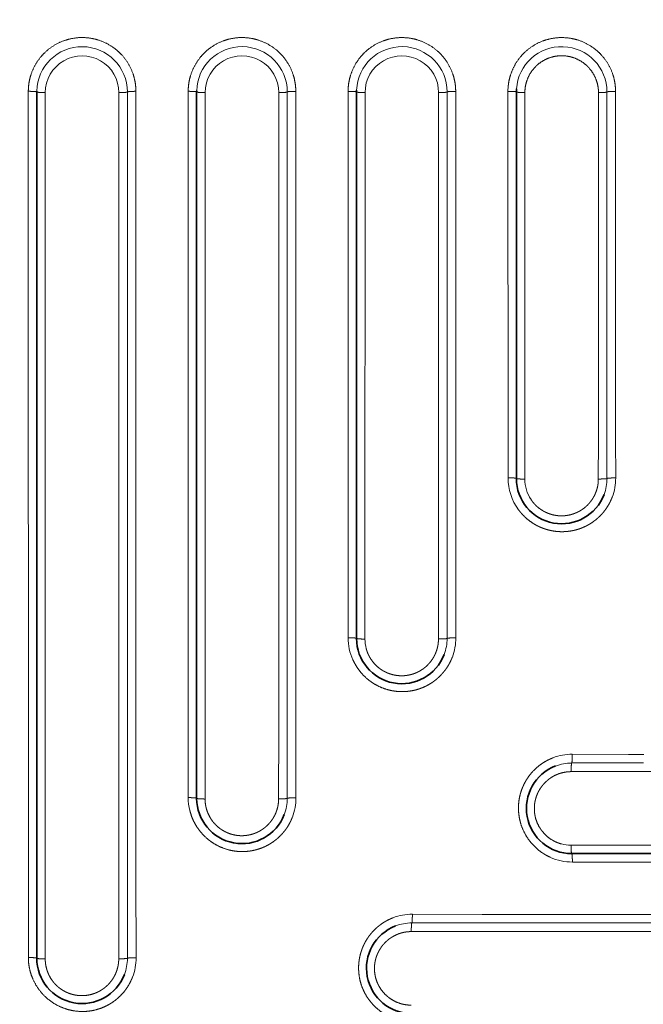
# Model space of a CAD drawing. Extents: x 117 to 1015, y -24 to 896.
# Tile 22 of 24: x 711 to 821, y 569 to 743. Entities that reach past the tile are written whole.
import ezdxf
from ezdxf.enums import TextEntityAlignment as Align

# ---------------------------------------------------------------- set-up
doc = ezdxf.new("R2010")
doc.units = 0
doc.layers.get('0').update_dxf_attribs({"lineweight": 13})
doc.styles.get("Standard").update_dxf_attribs({"font": 'isocp.shx'})
doc.dimstyles.get("Standard").update_dxf_attribs({"dimtxt": 2.5, "dimasz": 2.5, "dimexe": 1.25, "dimexo": 0.625, "dimtad": 1, "dimcen": 2.5, "dimadec": 0, "dimazin": 0, "dimtfac": 1, "dimtmove": 0, "dimatfit": 0, "dimfxl": 0, "dimarcsym": 0})

# ---------------------------------------------------------------- blocks, each defined once
blk = doc.blocks.new('*D')
at = {"color": 7, "lineweight": 13}
for p, q in [((222.5, 820.5), (131.37, 820.5)), ((133.37, 20.5), (133.37, 820.5)), ((524.07, 494.39), (625.89, 387.57)), ((194.5, 48.5), (194.5, -23.6)), ((994.5, 48.5), (994.5, -23.6)), ((222.5, 20.5), (131.37, 20.5)), ((194.5, -21.6), (994.5, -21.6))]:
    blk.add_line(p, q, dxfattribs=at)
for points in [[(133.89, 818.57), (133.37, 820.5), (132.85, 818.57)], [(564.81, 452.39), (563.11, 453.43), (564.06, 451.68)], [(624.19, 388.61), (625.89, 387.57), (624.94, 389.32)], [(132.85, 22.43), (133.37, 20.5), (133.89, 22.43)], [(196.43, -21.08), (194.5, -21.6), (196.43, -22.12)], [(992.57, -22.12), (994.5, -21.6), (992.57, -21.08)]]:
    blk.add_lwpolyline(points, dxfattribs=at)
for s, rotation, p, p2 in [('%%c', 313.6296, (525.52, 495.77), (532.6, 488.33)), ('91', 313.6296, (533.29, 487.61), (551.98, 468)), ('800', 90, (131.37, 399.48), (131.37, 441.52))]:
    blk.add_text(s, height=14, rotation=rotation, dxfattribs=at).set_placement(p, p2, align=Align.FIT)
blk.add_text('800', height=14, dxfattribs=at).set_placement((573.48, -19.6), (615.52, -19.6), align=Align.FIT)
blk = doc.blocks.new('BLOCK8')
at = {"color": 7, "lineweight": 13, "ltscale": 0.004222}
blk.add_line((117.56, 310.29), (117.56, 310.12), dxfattribs=at)
at = {"color": 7, "lineweight": 13}
for p, q in [((117.56, 310.12), (117.57, 157.19)), ((120.55, 158.96), (120.56, 309.88)), ((133.56, 309.88), (133.55, 171.18)), ((135.06, 174.11), (135.06, 310)), ((136.57, 174.24), (136.56, 310.12)), ((145.8, 310.12), (145.81, 185.42)), ((148.78, 185.42), (148.79, 309.89)), ((161.79, 309.89), (161.78, 197.49)), ((163.29, 200.38), (163.29, 310)), ((164.81, 200.5), (164.8, 310.11)), ((174.03, 310.11), (174.04, 213.65)), ((177.02, 213.41), (177.03, 309.89)), ((190.02, 309.89), (190.01, 223.35)), ((191.53, 226.18), (191.53, 310)), ((193.05, 226.29), (193.04, 310.11)), ((202.27, 310.11), (202.28, 241.88)), ((205.25, 241.65), (205.26, 309.89)), ((218.26, 309.89), (218.25, 248.51)), ((219.76, 251.24), (219.76, 310)), ((221.29, 251.35), (221.27, 310.1)), ((223.35, 190.01), (309.89, 190.02)), ((309.89, 177.03), (213.41, 177.02)), ((213.65, 174.04), (310.11, 174.03)), ((310.11, 164.8), (200.5, 164.81)), ((197.48, 161.78), (309.89, 161.79)), ((200.38, 163.29), (310, 163.29))]:
    blk.add_line(p, q, dxfattribs=at)
at = {"color": 7, "lineweight": 35, "ltscale": 0.003556}
blk.add_line((119.06, 310.14), (119.06, 310), dxfattribs=at)
at = {"color": 7, "lineweight": 35}
for p, q in [((119.06, 157.06), (119.06, 310)), ((147.29, 185.29), (147.29, 310)), ((175.53, 213.53), (175.53, 310)), ((203.76, 241.76), (203.76, 310)), ((310, 175.53), (213.53, 175.53))]:
    blk.add_line(p, q, dxfattribs=at)
at = {"color": 7, "lineweight": 13, "ltscale": 0.006557}
blk.add_line((145.8, 310.38), (145.8, 310.12), dxfattribs=at)
at = {"color": 7, "lineweight": 35, "ltscale": 0.005523}
blk.add_line((147.3, 310.22), (147.29, 310), dxfattribs=at)
at = {"color": 7, "lineweight": 13, "ltscale": 0.065445}
blk.add_line((219.76, 248.62), (219.76, 251.24), dxfattribs=at)
at = {"color": 7, "lineweight": 13, "ltscale": 0.065547}
blk.add_line((221.29, 248.73), (221.29, 251.35), dxfattribs=at)
at = {"color": 7, "lineweight": 13, "ltscale": 0.171478}
blk.add_line((219.76, 241.76), (219.76, 248.62), dxfattribs=at)
at = {"color": 7, "lineweight": 13, "ltscale": 0.171748}
blk.add_line((221.3, 241.86), (221.29, 248.73), dxfattribs=at)
at = {"color": 7, "lineweight": 13, "ltscale": 0.171209}
blk.add_line((218.25, 248.51), (218.23, 241.66), dxfattribs=at)
at = {"color": 7, "lineweight": 13, "ltscale": 0.067873}
blk.add_line((191.53, 223.46), (191.53, 226.18), dxfattribs=at)
at = {"color": 7, "lineweight": 13, "ltscale": 0.067978}
blk.add_line((193.05, 223.57), (193.05, 226.29), dxfattribs=at)
at = {"color": 7, "lineweight": 13, "ltscale": 0.247949}
blk.add_line((190.01, 223.35), (190, 213.43), dxfattribs=at)
at = {"color": 7, "lineweight": 13, "ltscale": 0.24834}
blk.add_line((191.53, 213.53), (191.53, 223.46), dxfattribs=at)
at = {"color": 7, "lineweight": 13, "ltscale": 0.248731}
blk.add_line((193.06, 213.62), (193.05, 223.57), dxfattribs=at)
at = {"color": 7, "lineweight": 13, "ltscale": 0.069348}
blk.add_line((163.29, 197.6), (163.29, 200.38), dxfattribs=at)
at = {"color": 7, "lineweight": 13, "ltscale": 0.069457}
for p, q in [((164.81, 197.72), (164.81, 200.5)), ((200.5, 164.81), (197.72, 164.81))]:
    blk.add_line(p, q, dxfattribs=at)
at = {"color": 7, "lineweight": 13, "ltscale": 0.307303}
blk.add_line((161.78, 197.49), (161.76, 185.19), dxfattribs=at)
at = {"color": 7, "lineweight": 13, "ltscale": 0.30779}
blk.add_line((163.29, 185.29), (163.29, 197.6), dxfattribs=at)
at = {"color": 7, "lineweight": 13, "ltscale": 0.308278}
blk.add_line((164.83, 185.39), (164.81, 197.72), dxfattribs=at)
at = {"color": 7, "lineweight": 13, "ltscale": 0.248722}
blk.add_line((223.57, 193.05), (213.62, 193.06), dxfattribs=at)
at = {"color": 7, "lineweight": 13, "ltscale": 0.067977}
blk.add_line((226.29, 193.05), (223.57, 193.05), dxfattribs=at)
at = {"color": 7, "lineweight": 13, "ltscale": 0.24833}
blk.add_line((213.53, 191.53), (223.46, 191.53), dxfattribs=at)
at = {"color": 7, "lineweight": 13, "ltscale": 0.067872}
blk.add_line((223.46, 191.53), (226.18, 191.53), dxfattribs=at)
at = {"color": 7, "lineweight": 13, "ltscale": 0.247939}
blk.add_line((213.43, 190), (223.35, 190.01), dxfattribs=at)
at = {"color": 7, "lineweight": 13, "ltscale": 0.006101}
blk.add_line((148.78, 185.17), (148.78, 185.42), dxfattribs=at)
at = {"color": 7, "lineweight": 13, "ltscale": 0.070315}
blk.add_line((135.06, 171.3), (135.06, 174.11), dxfattribs=at)
at = {"color": 7, "lineweight": 13, "ltscale": 0.070424}
blk.add_line((136.57, 171.42), (136.57, 174.24), dxfattribs=at)
at = {"color": 7, "lineweight": 13, "ltscale": 0.35551}
blk.add_line((133.55, 171.18), (133.53, 156.96), dxfattribs=at)
at = {"color": 7, "lineweight": 13, "ltscale": 0.356076}
blk.add_line((135.06, 157.06), (135.06, 171.3), dxfattribs=at)
at = {"color": 7, "lineweight": 13, "ltscale": 0.356642}
blk.add_line((136.6, 157.15), (136.57, 171.42), dxfattribs=at)
at = {"color": 7, "lineweight": 13, "ltscale": 0.308266}
blk.add_line((197.72, 164.81), (185.39, 164.83), dxfattribs=at)
at = {"color": 7, "lineweight": 13, "ltscale": 0.30729}
blk.add_line((185.19, 161.76), (197.48, 161.78), dxfattribs=at)
at = {"color": 7, "lineweight": 13, "ltscale": 0.307777}
blk.add_line((185.29, 163.29), (197.6, 163.29), dxfattribs=at)
at = {"color": 7, "lineweight": 13, "ltscale": 0.069349}
blk.add_line((197.6, 163.29), (200.38, 163.29), dxfattribs=at)
at = {"color": 7, "lineweight": 13, "ltscale": 0.050616}
blk.add_line((120.55, 156.94), (120.55, 158.96), dxfattribs=at)
at = {"color": 7, "lineweight": 13}
for centre, radius, start, end in [((127.06, 309.99), 8, 0.0346, 178.9453), ((127.06, 309.88), 6.5, 359.9961, 180.0094), ((155.29, 310), 8, 0.0329, 178.3827), ((155.29, 309.89), 6.5, 359.9963, 180.012), ((183.53, 310), 8, 0.0306, 177.5576), ((183.53, 309.89), 6.5, 359.9964, 180.0161), ((211.76, 310), 8, 0.0268, 176.1913), ((183.53, 310.11), 9.5, 177.5964, 180.0055), ((211.77, 310.11), 9.5, 176.2306, 180.0085), ((211.78, 241.88), 9.5, 180.0095, 216.4134), ((211.75, 241.65), 6.5, 179.991, 213.9324), ((211.77, 241.76), 8, 339.2335, 359.9969), ((211.81, 241.84), 9.49, 339.304, 0.0884), ((183.54, 213.65), 9.5, 180.0056, 204.1804), ((183.52, 213.41), 6.5, 179.9946, 195.1348), ((183.54, 213.53), 7.99, 339.0426, 359.9985), ((183.58, 213.61), 9.49, 339.1148, 0.0894), ((213.61, 183.58), 9.49, 89.9103, 110.8832), ((213.53, 183.53), 7.99, 90.0019, 110.9541), ((155.3, 185.42), 9.5, 180.0036, 193.9564), ((155.3, 185.29), 8, 338.9122, 359.9967), ((155.34, 185.37), 9.49, 338.9818, 0.0883), ((213.41, 183.52), 6.5, 254.8625, 270.0053), ((213.65, 183.54), 9.5, 245.8179, 269.9944), ((185.37, 155.34), 9.49, 89.9101, 111.0172), ((185.29, 155.3), 7.99, 90.0017, 111.0871), ((127.07, 157.19), 9.5, 180.0024, 184.6431), ((127.06, 157.06), 8, 338.8204, 359.9967), ((127.11, 157.14), 9.49, 338.8899, 0.0883)]:
    blk.add_arc(centre, radius, start, end, dxfattribs=at)
at = {"color": 7, "lineweight": 35}
for centre, start, end in [((183.53, 310), 177.5914, 180), ((211.76, 310), 176.223, 180), ((211.76, 241.76), 180, 339.2329), ((183.53, 213.53), 180, 339.0431), ((213.53, 183.53), 110.9542, 270.0001), ((155.29, 185.29), 180, 338.911), ((185.29, 155.29), 111.0873, 270.0006), ((127.06, 157.06), 180, 338.8192)]:
    blk.add_arc(centre, 8, start, end, dxfattribs=at)
at = {"color": 7, "lineweight": 13}
for points, knots in [([(136.56, 310.12), (136.56, 311.12), (136.43, 312.13), (136.16, 313.12), (135.37, 315), (134.11, 316.6), (133.38, 317.31), (131.74, 318.53), (129.85, 319.27), (128.86, 319.52), (126.83, 319.74), (124.82, 319.42), (123.84, 319.13), (121.98, 318.29), (120.41, 317), (119.71, 316.25), (118.61, 314.7), (117.92, 312.92), (117.7, 312.05), (117.58, 311.17), (117.56, 310.29)], [0, 0, 0, 0, 0, 0, 7.177086, 7.177086, 7.177086, 14.346117, 14.346117, 14.346117, 21.512603, 21.512603, 21.512603, 28.678457, 28.678457, 28.678457, 35.847025, 35.847025, 35.847025, 42.136308, 42.136308, 42.136308, 42.136308, 42.136308, 42.136308]), ([(164.8, 310.11), (164.8, 311.12), (164.66, 312.13), (164.4, 313.12), (163.6, 314.99), (162.35, 316.6), (161.62, 317.31), (159.98, 318.53), (158.08, 319.27), (157.09, 319.52), (155.07, 319.74), (153.05, 319.42), (152.07, 319.13), (150.22, 318.29), (148.64, 317), (147.95, 316.25), (146.85, 314.71), (146.17, 312.95), (145.95, 312.11), (145.83, 311.24), (145.8, 310.38)], [0, 0, 0, 0, 0, 0, 7.176593, 7.176593, 7.176593, 14.345812, 14.345812, 14.345812, 21.512448, 21.512448, 21.512448, 28.67836, 28.67836, 28.67836, 35.846836, 35.846836, 35.846836, 42.004032, 42.004032, 42.004032, 42.004032, 42.004032, 42.004032]), ([(193.04, 310.11), (193.04, 311.12), (192.9, 312.13), (192.63, 313.11), (191.84, 314.99), (190.58, 316.59), (189.85, 317.31), (188.22, 318.52), (186.32, 319.27), (185.33, 319.51), (183.3, 319.73), (181.29, 319.42), (180.31, 319.13), (178.45, 318.29), (176.88, 317), (176.18, 316.25), (175.11, 314.73), (174.43, 313), (174.21, 312.18), (174.08, 311.35), (174.04, 310.51)], [0, 0, 0, 0, 0, 0, 7.175872, 7.175872, 7.175872, 14.345384, 14.345384, 14.345384, 21.512271, 21.512271, 21.512271, 28.678266, 28.678266, 28.678266, 35.846581, 35.846581, 35.846581, 41.810072, 41.810072, 41.810072, 41.810072, 41.810072, 41.810072]), ([(221.27, 310.1), (221.27, 311.11), (221.14, 312.12), (220.87, 313.11), (220.08, 314.98), (218.82, 316.59), (218.09, 317.3), (216.46, 318.52), (214.56, 319.27), (213.57, 319.51), (211.54, 319.73), (209.53, 319.42), (208.55, 319.12), (206.69, 318.29), (205.12, 317), (204.42, 316.25), (203.37, 314.77), (202.7, 313.08), (202.48, 312.31), (202.35, 311.53), (202.29, 310.74)], [0, 0, 0, 0, 0, 0, 7.174728, 7.174728, 7.174728, 14.344789, 14.344789, 14.344789, 21.512209, 21.512209, 21.512209, 28.6784, 28.6784, 28.6784, 35.846457, 35.846457, 35.846457, 41.489411, 41.489411, 41.489411, 41.489411, 41.489411, 41.489411]), ([(218.26, 309.89), (218.26, 310.56), (218.17, 311.23), (218, 311.88), (217.49, 313.13), (216.68, 314.21), (216.21, 314.7), (215.16, 315.53), (213.92, 316.08), (213.27, 316.27), (211.94, 316.48), (210.6, 316.34), (209.94, 316.19), (208.68, 315.72), (207.58, 314.94), (207.08, 314.48), (206.17, 313.39), (205.58, 312.1), (205.36, 311.37), (205.26, 310.63), (205.26, 309.89)], [0, 0, 0, 0, 0, 0, 5.162212, 5.162212, 5.162212, 10.323601, 10.323601, 10.323601, 15.480046, 15.480046, 15.480046, 20.637551, 20.637551, 20.637551, 25.798171, 25.798171, 25.798171, 31.528771, 31.528771, 31.528771, 31.528771, 31.528771, 31.528771]), ([(119.06, 310), (119.06, 310.01), (119.04, 310.02), (119.01, 310.03), (118.88, 310.06), (118.65, 310.08), (118.47, 310.09), (118.18, 310.11), (117.88, 310.11), (117.77, 310.12), (117.67, 310.12), (117.56, 310.12)], [0, 0, 0, 0, 0, 0, 0.720418, 0.720418, 0.720418, 2.196611, 2.196611, 2.196611, 2.966432, 2.966432, 2.966432, 2.966432, 2.966432, 2.966432]), ([(119.06, 310), (119.06, 309.99), (119.08, 309.98), (119.11, 309.97), (119.24, 309.94), (119.47, 309.92), (119.65, 309.91), (119.94, 309.89), (120.24, 309.89), (120.35, 309.88), (120.45, 309.88), (120.56, 309.88)], [0, 0, 0, 0, 0, 0, 0.721944, 0.721944, 0.721944, 2.200437, 2.200437, 2.200437, 2.971158, 2.971158, 2.971158, 2.971158, 2.971158, 2.971158]), ([(135.06, 310), (135.06, 309.99), (135.04, 309.98), (135.01, 309.97), (134.88, 309.94), (134.65, 309.92), (134.47, 309.91), (134.18, 309.89), (133.88, 309.89), (133.77, 309.88), (133.66, 309.88), (133.56, 309.88)], [0, 0, 0, 0, 0, 0, 0.722146, 0.722146, 0.722146, 2.202034, 2.202034, 2.202034, 2.973276, 2.973276, 2.973276, 2.973276, 2.973276, 2.973276]), ([(135.06, 310), (135.06, 310.01), (135.08, 310.02), (135.11, 310.03), (135.24, 310.06), (135.47, 310.08), (135.65, 310.09), (135.94, 310.11), (136.24, 310.11), (136.35, 310.11), (136.46, 310.12), (136.56, 310.12)], [0, 0, 0, 0, 0, 0, 0.720956, 0.720956, 0.720956, 2.19907, 2.19907, 2.19907, 2.969725, 2.969725, 2.969725, 2.969725, 2.969725, 2.969725]), ([(147.29, 310), (147.29, 310.01), (147.28, 310.02), (147.25, 310.03), (147.11, 310.06), (146.89, 310.08), (146.71, 310.09), (146.42, 310.11), (146.12, 310.11), (146.01, 310.11), (145.9, 310.12), (145.8, 310.12)], [0, 0, 0, 0, 0, 0, 0.720179, 0.720179, 0.720179, 2.195738, 2.195738, 2.195738, 2.965239, 2.965239, 2.965239, 2.965239, 2.965239, 2.965239]), ([(147.29, 310), (147.29, 309.99), (147.31, 309.98), (147.34, 309.97), (147.47, 309.94), (147.7, 309.92), (147.88, 309.91), (148.17, 309.89), (148.47, 309.89), (148.58, 309.89), (148.69, 309.89), (148.79, 309.89)], [0, 0, 0, 0, 0, 0, 0.721599, 0.721599, 0.721599, 2.199286, 2.199286, 2.199286, 2.969623, 2.969623, 2.969623, 2.969623, 2.969623, 2.969623]), ([(163.29, 310), (163.29, 309.99), (163.28, 309.98), (163.25, 309.97), (163.11, 309.94), (162.88, 309.92), (162.7, 309.91), (162.41, 309.89), (162.11, 309.89), (162, 309.89), (161.9, 309.89), (161.79, 309.89)], [0, 0, 0, 0, 0, 0, 0.722423, 0.722423, 0.722423, 2.20302, 2.20302, 2.20302, 2.974489, 2.974489, 2.974489, 2.974489, 2.974489, 2.974489]), ([(163.29, 310), (163.3, 310.01), (163.31, 310.02), (163.34, 310.03), (163.48, 310.06), (163.71, 310.08), (163.89, 310.09), (164.18, 310.1), (164.48, 310.11), (164.59, 310.11), (164.69, 310.11), (164.8, 310.11)], [0, 0, 0, 0, 0, 0, 0.72099, 0.72099, 0.72099, 2.199457, 2.199457, 2.199457, 2.970224, 2.970224, 2.970224, 2.970224, 2.970224, 2.970224]), ([(175.53, 310), (175.53, 310.01), (175.51, 310.02), (175.48, 310.03), (175.35, 310.06), (175.12, 310.08), (174.94, 310.09), (174.66, 310.1), (174.35, 310.11), (174.25, 310.11), (174.14, 310.11), (174.03, 310.11)], [0, 0, 0, 0, 0, 0, 0.719837, 0.719837, 0.719837, 2.194491, 2.194491, 2.194491, 2.963538, 2.963538, 2.963538, 2.963538, 2.963538, 2.963538]), ([(175.53, 310), (175.53, 309.99), (175.55, 309.98), (175.58, 309.97), (175.71, 309.94), (175.94, 309.92), (176.12, 309.91), (176.4, 309.9), (176.71, 309.89), (176.81, 309.89), (176.92, 309.89), (177.03, 309.89)], [0, 0, 0, 0, 0, 0, 0.72109, 0.72109, 0.72109, 2.197601, 2.197601, 2.197601, 2.967386, 2.967386, 2.967386, 2.967386, 2.967386, 2.967386]), ([(191.53, 310), (191.53, 309.99), (191.51, 309.98), (191.48, 309.97), (191.35, 309.94), (191.12, 309.92), (190.94, 309.91), (190.65, 309.9), (190.34, 309.89), (190.24, 309.89), (190.13, 309.89), (190.02, 309.89)], [0, 0, 0, 0, 0, 0, 0.722922, 0.722922, 0.722922, 2.204704, 2.204704, 2.204704, 2.976557, 2.976557, 2.976557, 2.976557, 2.976557, 2.976557]), ([(191.53, 310), (191.53, 310.01), (191.55, 310.02), (191.58, 310.03), (191.71, 310.06), (191.94, 310.08), (192.13, 310.09), (192.41, 310.1), (192.72, 310.11), (192.82, 310.11), (192.93, 310.11), (193.04, 310.11)], [0, 0, 0, 0, 0, 0, 0.72105, 0.72105, 0.72105, 2.200064, 2.200064, 2.200064, 2.97101, 2.97101, 2.97101, 2.97101, 2.97101, 2.97101]), ([(203.76, 310), (203.76, 310.01), (203.75, 310.02), (203.73, 310.03), (203.62, 310.05), (203.45, 310.07), (203.33, 310.08), (203.05, 310.1), (202.75, 310.1), (202.59, 310.11), (202.43, 310.11), (202.27, 310.11)], [0, 0, 0, 0, 0, 0, 0.66326, 0.66326, 0.66326, 1.806744, 1.806744, 1.806744, 2.963477, 2.963477, 2.963477, 2.963477, 2.963477, 2.963477]), ([(203.76, 310), (203.76, 309.99), (203.78, 309.98), (203.8, 309.97), (203.91, 309.95), (204.08, 309.93), (204.2, 309.92), (204.48, 309.91), (204.78, 309.9), (204.94, 309.89), (205.1, 309.89), (205.26, 309.89)], [0, 0, 0, 0, 0, 0, 0.664203, 0.664203, 0.664203, 1.808896, 1.808896, 1.808896, 2.966623, 2.966623, 2.966623, 2.966623, 2.966623, 2.966623]), ([(219.76, 310), (219.76, 309.99), (219.75, 309.98), (219.72, 309.97), (219.59, 309.94), (219.36, 309.92), (219.18, 309.91), (218.89, 309.9), (218.58, 309.9), (218.47, 309.89), (218.36, 309.89), (218.26, 309.89)], [0, 0, 0, 0, 0, 0, 0.705826, 0.705826, 0.705826, 2.184377, 2.184377, 2.184377, 2.978087, 2.978087, 2.978087, 2.978087, 2.978087, 2.978087]), ([(219.76, 310), (219.77, 310.01), (219.78, 310.02), (219.81, 310.03), (219.94, 310.05), (220.17, 310.07), (220.35, 310.08), (220.64, 310.1), (220.95, 310.1), (221.06, 310.1), (221.17, 310.1), (221.27, 310.1)], [0, 0, 0, 0, 0, 0, 0.703845, 0.703845, 0.703845, 2.179452, 2.179452, 2.179452, 2.972201, 2.972201, 2.972201, 2.972201, 2.972201, 2.972201]), ([(203.76, 241.76), (203.76, 241.78), (203.75, 241.79), (203.72, 241.8), (203.59, 241.82), (203.36, 241.85), (203.18, 241.86), (202.9, 241.87), (202.6, 241.88), (202.49, 241.88), (202.39, 241.88), (202.28, 241.88)], [0, 0, 0, 0, 0, 0, 0.716437, 0.716437, 0.716437, 2.18263, 2.18263, 2.18263, 2.947378, 2.947378, 2.947378, 2.947378, 2.947378, 2.947378]), ([(203.76, 241.76), (203.76, 241.75), (203.78, 241.74), (203.81, 241.73), (203.94, 241.71), (204.17, 241.68), (204.35, 241.67), (204.63, 241.66), (204.93, 241.65), (205.04, 241.65), (205.14, 241.65), (205.25, 241.65)], [0, 0, 0, 0, 0, 0, 0.706378, 0.706378, 0.706378, 2.157061, 2.157061, 2.157061, 2.916474, 2.916474, 2.916474, 2.916474, 2.916474, 2.916474]), ([(206.35, 238.02), (206.7, 237.51), (207.09, 237.05), (207.54, 236.64), (208.33, 236.07), (209.25, 235.64), (209.6, 235.51), (210.11, 235.35), (210.67, 235.25), (210.84, 235.22), (211.16, 235.18), (211.5, 235.16), (211.66, 235.16), (211.98, 235.16), (212.32, 235.19), (212.48, 235.2), (212.79, 235.25), (213.1, 235.31), (213.26, 235.34), (213.55, 235.42), (213.85, 235.52), (213.99, 235.57), (214.26, 235.68), (214.54, 235.8), (214.67, 235.87), (214.92, 236), (215.17, 236.15), (215.29, 236.22), (215.58, 236.42), (215.86, 236.64), (216.02, 236.78), (216.3, 237.03), (216.55, 237.31), (216.66, 237.43), (216.86, 237.67), (217.03, 237.91), (217.11, 238.02), (217.24, 238.21), (217.35, 238.41), (217.4, 238.49), (217.49, 238.65), (217.57, 238.8), (217.61, 238.88), (217.72, 239.14), (217.82, 239.38), (217.88, 239.55), (217.99, 239.9), (218.08, 240.24), (218.12, 240.42), (218.18, 240.79), (218.22, 241.14), (218.23, 241.32), (218.23, 241.49), (218.23, 241.66)], [0, 0, 0, 0, 0, 0, 6.457075, 6.457075, 6.457075, 10.114017, 10.114017, 10.114017, 11.596241, 11.596241, 11.596241, 12.966359, 12.966359, 12.966359, 14.195282, 14.195282, 14.195282, 15.292424, 15.292424, 15.292424, 16.243925, 16.243925, 16.243925, 17.107321, 17.107321, 17.107321, 17.871698, 17.871698, 17.871698, 18.991299, 18.991299, 18.991299, 19.852777, 19.852777, 19.852777, 20.631692, 20.631692, 20.631692, 21.184217, 21.184217, 21.184217, 21.736742, 21.736742, 21.736742, 22.953903, 22.953903, 22.953903, 24.344684, 24.344684, 24.344684, 25.85683, 25.85683, 25.85683, 25.85683, 25.85683, 25.85683]), ([(219.76, 241.76), (219.76, 241.75), (219.75, 241.75), (219.72, 241.74), (219.62, 241.72), (219.45, 241.7), (219.32, 241.69), (219.04, 241.68), (218.73, 241.67), (218.57, 241.66), (218.4, 241.66), (218.23, 241.66)], [0, 0, 0, 0, 0, 0, 0.587151, 0.587151, 0.587151, 1.670341, 1.670341, 1.670341, 2.831105, 2.831105, 2.831105, 2.831105, 2.831105, 2.831105]), ([(219.76, 241.76), (219.77, 241.77), (219.78, 241.78), (219.81, 241.79), (219.91, 241.81), (220.08, 241.82), (220.21, 241.83), (220.49, 241.85), (220.8, 241.85), (220.97, 241.86), (221.13, 241.86), (221.3, 241.86)], [0, 0, 0, 0, 0, 0, 0.632532, 0.632532, 0.632532, 1.781031, 1.781031, 1.781031, 2.988219, 2.988219, 2.988219, 2.988219, 2.988219, 2.988219]), ([(204.14, 236.24), (204.57, 235.65), (205.06, 235.1), (205.61, 234.6), (206.6, 233.85), (207.74, 233.25), (208.23, 233.04), (208.91, 232.79), (209.64, 232.61), (209.83, 232.57), (210.39, 232.46), (210.98, 232.39), (211.37, 232.36), (212.13, 232.35), (212.92, 232.42), (213.3, 232.47), (213.85, 232.57), (214.42, 232.72), (214.6, 232.78), (214.94, 232.88), (215.28, 233.01), (215.45, 233.08), (215.77, 233.22), (216.09, 233.37), (216.24, 233.45), (216.53, 233.61), (216.83, 233.79), (216.98, 233.88), (217.33, 234.12), (217.67, 234.38), (217.86, 234.53), (218.2, 234.82), (218.52, 235.13), (218.64, 235.26), (218.91, 235.54), (219.15, 235.82), (219.27, 235.97), (219.48, 236.25), (219.68, 236.54), (219.77, 236.68), (219.98, 237.01), (220.17, 237.34), (220.27, 237.54), (220.42, 237.85), (220.56, 238.16), (220.6, 238.27), (220.65, 238.38), (220.69, 238.49)], [0, 0, 0, 0, 0, 0, 7.014547, 7.014547, 7.014547, 11.771219, 11.771219, 11.771219, 13.405924, 13.405924, 13.405924, 16.501128, 16.501128, 16.501128, 19.14635, 19.14635, 19.14635, 20.283421, 20.283421, 20.283421, 21.348335, 21.348335, 21.348335, 22.306592, 22.306592, 22.306592, 23.227242, 23.227242, 23.227242, 24.54279, 24.54279, 24.54279, 25.506086, 25.506086, 25.506086, 26.51361, 26.51361, 26.51361, 27.397467, 27.397467, 27.397467, 28.712793, 28.712793, 28.712793, 29.451384, 29.451384, 29.451384, 29.451384, 29.451384, 29.451384]), ([(175.53, 213.53), (175.53, 213.54), (175.51, 213.55), (175.48, 213.56), (175.35, 213.59), (175.12, 213.61), (174.95, 213.63), (174.66, 213.64), (174.36, 213.65), (174.25, 213.65), (174.15, 213.65), (174.04, 213.65)], [0, 0, 0, 0, 0, 0, 0.717562, 0.717562, 0.717562, 2.186211, 2.186211, 2.186211, 2.952077, 2.952077, 2.952077, 2.952077, 2.952077, 2.952077]), ([(175.53, 213.53), (175.53, 213.52), (175.55, 213.51), (175.58, 213.5), (175.71, 213.47), (175.94, 213.45), (176.11, 213.43), (176.4, 213.42), (176.7, 213.41), (176.81, 213.41), (176.91, 213.41), (177.02, 213.41)], [0, 0, 0, 0, 0, 0, 0.711336, 0.711336, 0.711336, 2.170351, 2.170351, 2.170351, 2.932887, 2.932887, 2.932887, 2.932887, 2.932887, 2.932887]), ([(177.24, 211.71), (177.48, 210.81), (177.87, 210.01), (178.38, 209.3), (179.2, 208.44), (180.23, 207.79), (180.52, 207.63), (180.98, 207.42), (181.47, 207.25), (181.63, 207.2), (181.95, 207.11), (182.29, 207.04), (182.45, 207.01), (182.78, 206.96), (183.12, 206.94), (183.28, 206.93), (183.61, 206.92), (183.94, 206.94), (184.1, 206.95), (184.41, 206.99), (184.74, 207.05), (184.89, 207.08), (185.19, 207.15), (185.5, 207.24), (185.64, 207.29), (185.92, 207.4), (186.2, 207.52), (186.34, 207.58), (186.59, 207.71), (186.85, 207.86), (186.97, 207.94), (187.18, 208.07), (187.39, 208.22), (187.47, 208.29), (187.64, 208.42), (187.81, 208.57), (187.89, 208.64), (188.08, 208.82), (188.27, 209.02), (188.38, 209.14), (188.58, 209.38), (188.77, 209.63), (188.85, 209.74), (189.05, 210.04), (189.21, 210.33), (189.3, 210.5), (189.47, 210.84), (189.6, 211.18), (189.66, 211.36), (189.77, 211.72), (189.86, 212.06), (189.89, 212.24), (189.95, 212.6), (189.98, 212.94), (189.99, 213.11), (190, 213.27), (190, 213.43)], [0, 0, 0, 0, 0, 0, 8.68594, 8.68594, 8.68594, 11.959738, 11.959738, 11.959738, 13.512612, 13.512612, 13.512612, 14.96897, 14.96897, 14.96897, 16.320267, 16.320267, 16.320267, 17.548338, 17.548338, 17.548338, 18.6497, 18.6497, 18.6497, 19.63006, 19.63006, 19.63006, 20.51019, 20.51019, 20.51019, 21.303378, 21.303378, 21.303378, 21.873349, 21.873349, 21.873349, 22.44332, 22.44332, 22.44332, 23.29935, 23.29935, 23.29935, 24.130069, 24.130069, 24.130069, 25.271613, 25.271613, 25.271613, 26.480198, 26.480198, 26.480198, 27.832193, 27.832193, 27.832193, 29.163842, 29.163842, 29.163842, 29.163842, 29.163842, 29.163842]), ([(191.53, 213.53), (191.53, 213.52), (191.51, 213.51), (191.49, 213.5), (191.38, 213.48), (191.21, 213.47), (191.09, 213.46), (190.81, 213.44), (190.5, 213.43), (190.33, 213.43), (190.17, 213.43), (190, 213.43)], [0, 0, 0, 0, 0, 0, 0.588518, 0.588518, 0.588518, 1.673717, 1.673717, 1.673717, 2.835839, 2.835839, 2.835839, 2.835839, 2.835839, 2.835839]), ([(191.53, 213.53), (191.53, 213.54), (191.55, 213.54), (191.57, 213.55), (191.68, 213.57), (191.85, 213.59), (191.97, 213.6), (192.25, 213.61), (192.57, 213.62), (192.73, 213.62), (192.9, 213.62), (193.06, 213.62)], [0, 0, 0, 0, 0, 0, 0.632537, 0.632537, 0.632537, 1.781122, 1.781122, 1.781122, 2.988344, 2.988344, 2.988344, 2.988344, 2.988344, 2.988344]), ([(174.88, 209.76), (175.37, 208.68), (176, 207.7), (176.78, 206.84), (178.25, 205.61), (180.05, 204.75), (180.8, 204.49), (182.12, 204.17), (183.58, 204.1), (184.17, 204.12), (185.1, 204.21), (186.09, 204.45), (186.44, 204.56), (187.11, 204.79), (187.79, 205.1), (188.11, 205.26), (188.63, 205.57), (189.15, 205.92), (189.36, 206.08), (189.67, 206.33), (189.97, 206.6), (190.07, 206.69), (190.27, 206.88), (190.46, 207.08), (190.55, 207.18), (190.78, 207.43), (190.99, 207.69), (191.12, 207.84), (191.34, 208.14), (191.54, 208.44), (191.63, 208.58), (191.84, 208.93), (192.03, 209.29), (192.14, 209.5), (192.26, 209.77), (192.37, 210.04), (192.39, 210.1), (192.42, 210.16), (192.44, 210.23)], [0, 0, 0, 0, 0, 0, 10.25296, 10.25296, 10.25296, 16.888589, 16.888589, 16.888589, 21.021193, 21.021193, 21.021193, 23.281063, 23.281063, 23.281063, 25.230963, 25.230963, 25.230963, 26.57448, 26.57448, 26.57448, 27.28188, 27.28188, 27.28188, 27.989279, 27.989279, 27.989279, 29.026873, 29.026873, 29.026873, 29.938903, 29.938903, 29.938903, 31.286193, 31.286193, 31.286193, 31.683153, 31.683153, 31.683153, 31.683153, 31.683153, 31.683153]), ([(213.62, 193.06), (213.62, 192.76), (213.62, 192.45), (213.61, 192.14), (213.59, 191.79), (213.56, 191.6), (213.55, 191.57), (213.54, 191.54), (213.53, 191.53), (213.53, 191.53), (213.53, 191.53), (213.53, 191.53)], [0, 0, 0, 0, 0, 0, 2.233584, 2.233584, 2.233584, 2.879699, 2.879699, 2.879699, 2.974052, 2.974052, 2.974052, 2.974052, 2.974052, 2.974052]), ([(210.23, 192.44), (210.06, 192.38), (209.9, 192.31), (209.74, 192.24), (209.27, 192.03), (208.8, 191.77), (208.5, 191.59), (207.99, 191.24), (207.5, 190.85), (207.31, 190.68), (207.02, 190.41), (206.73, 190.12), (206.64, 190.02), (206.45, 189.81), (206.27, 189.59), (206.18, 189.48), (205.98, 189.22), (205.78, 188.95), (205.68, 188.79), (205.44, 188.41), (205.23, 188.03), (205.12, 187.81), (204.79, 187.13), (204.55, 186.45), (204.42, 185.99), (204.13, 184.7), (204.08, 183.5), (204.12, 182.75), (204.41, 180.8), (205.12, 179.12), (205.71, 178.16), (206.79, 176.83), (208.12, 175.78), (208.64, 175.44), (209.18, 175.14), (209.76, 174.88)], [0, 0, 0, 0, 0, 0, 1.051293, 1.051293, 1.051293, 2.992631, 2.992631, 2.992631, 4.334815, 4.334815, 4.334815, 5.058392, 5.058392, 5.058392, 5.781968, 5.781968, 5.781968, 6.800803, 6.800803, 6.800803, 8.161703, 8.161703, 8.161703, 11.050362, 11.050362, 11.050362, 16.578046, 16.578046, 16.578046, 26.238647, 26.238647, 26.238647, 31.681932, 31.681932, 31.681932, 31.681932, 31.681932, 31.681932]), ([(213.53, 191.53), (213.52, 191.53), (213.51, 191.51), (213.5, 191.49), (213.48, 191.38), (213.47, 191.21), (213.46, 191.09), (213.44, 190.81), (213.43, 190.5), (213.43, 190.33), (213.43, 190.17), (213.43, 190)], [0, 0, 0, 0, 0, 0, 0.587672, 0.587672, 0.587672, 1.671678, 1.671678, 1.671678, 2.832976, 2.832976, 2.832976, 2.832976, 2.832976, 2.832976]), ([(211.71, 177.24), (210.98, 177.44), (210.31, 177.73), (209.7, 178.11), (208.54, 179.06), (207.68, 180.31), (207.31, 181.06), (206.97, 182.17), (206.92, 183.44), (206.92, 183.77), (206.97, 184.39), (207.11, 185.04), (207.19, 185.35), (207.34, 185.79), (207.53, 186.23), (207.6, 186.37), (207.73, 186.63), (207.89, 186.89), (207.96, 187.01), (208.17, 187.32), (208.39, 187.61), (208.54, 187.78), (208.8, 188.06), (209.08, 188.32), (209.2, 188.43), (209.45, 188.64), (209.7, 188.82), (209.82, 188.91), (210.12, 189.1), (210.42, 189.26), (210.6, 189.35), (211.16, 189.61), (211.71, 189.79), (212.1, 189.87), (212.59, 189.96), (213.06, 189.99), (213.19, 190), (213.31, 190), (213.43, 190)], [0, 0, 0, 0, 0, 0, 6.417851, 6.417851, 6.417851, 13.610051, 13.610051, 13.610051, 15.983734, 15.983734, 15.983734, 17.94362, 17.94362, 17.94362, 18.793219, 18.793219, 18.793219, 19.581608, 19.581608, 19.581608, 20.731158, 20.731158, 20.731158, 21.581615, 21.581615, 21.581615, 22.404199, 22.404199, 22.404199, 23.534538, 23.534538, 23.534538, 26.076686, 26.076686, 26.076686, 27.000039, 27.000039, 27.000039, 27.000039, 27.000039, 27.000039]), ([(147.29, 185.29), (147.29, 185.31), (147.28, 185.32), (147.25, 185.33), (147.12, 185.36), (146.89, 185.38), (146.71, 185.39), (146.42, 185.41), (146.12, 185.41), (146.02, 185.42), (145.91, 185.42), (145.81, 185.42)], [0, 0, 0, 0, 0, 0, 0.718428, 0.718428, 0.718428, 2.189035, 2.189035, 2.189035, 2.955813, 2.955813, 2.955813, 2.955813, 2.955813, 2.955813]), ([(147.29, 185.29), (147.29, 185.28), (147.31, 185.27), (147.34, 185.26), (147.47, 185.23), (147.7, 185.21), (147.88, 185.2), (148.17, 185.18), (148.47, 185.18), (148.57, 185.17), (148.68, 185.17), (148.78, 185.17)], [0, 0, 0, 0, 0, 0, 0.680595, 0.680595, 0.680595, 2.093698, 2.093698, 2.093698, 2.841215, 2.841215, 2.841215, 2.841215, 2.841215, 2.841215]), ([(148.78, 185.17), (148.78, 184.7), (148.82, 184.25), (148.9, 183.82), (149.07, 183.18), (149.31, 182.59), (149.4, 182.39), (149.81, 181.59), (150.33, 180.88), (150.78, 180.42), (151.54, 179.8), (152.43, 179.33), (152.74, 179.19), (153.21, 179.01), (153.72, 178.87), (153.88, 178.84), (154.35, 178.74), (154.85, 178.69), (155.18, 178.68), (155.67, 178.69), (156.18, 178.76), (156.34, 178.78), (156.65, 178.84), (156.96, 178.92), (157.11, 178.96), (157.4, 179.05), (157.69, 179.17), (157.83, 179.22), (158.1, 179.34), (158.37, 179.48), (158.5, 179.56), (158.72, 179.69), (158.93, 179.83), (159.02, 179.89), (159.2, 180.02), (159.37, 180.16), (159.45, 180.23), (159.62, 180.38), (159.79, 180.53), (159.87, 180.62), (160.03, 180.78), (160.19, 180.96), (160.26, 181.05), (160.44, 181.26), (160.59, 181.48), (160.68, 181.61), (160.88, 181.91), (161.04, 182.21), (161.13, 182.39), (161.29, 182.74), (161.41, 183.09), (161.47, 183.27), (161.62, 183.78), (161.71, 184.27), (161.75, 184.59), (161.76, 184.9), (161.76, 185.19)], [0, 0, 0, 0, 0, 0, 3.825043, 3.825043, 3.825043, 6.009535, 6.009535, 6.009535, 12.442343, 12.442343, 12.442343, 15.61724, 15.61724, 15.61724, 17.097734, 17.097734, 17.097734, 19.744114, 19.744114, 19.744114, 20.881443, 20.881443, 20.881443, 21.915301, 21.915301, 21.915301, 22.824252, 22.824252, 22.824252, 23.658151, 23.658151, 23.658151, 24.240304, 24.240304, 24.240304, 24.826504, 24.826504, 24.826504, 25.441014, 25.441014, 25.441014, 26.056871, 26.056871, 26.056871, 26.919016, 26.919016, 26.919016, 28.077641, 28.077641, 28.077641, 29.30072, 29.30072, 29.30072, 31.713055, 31.713055, 31.713055, 31.713055, 31.713055, 31.713055]), ([(163.29, 185.29), (163.29, 185.28), (163.28, 185.28), (163.25, 185.27), (163.15, 185.25), (162.98, 185.23), (162.85, 185.22), (162.57, 185.21), (162.26, 185.2), (162.1, 185.19), (161.93, 185.19), (161.76, 185.19)], [0, 0, 0, 0, 0, 0, 0.58821, 0.58821, 0.58821, 1.673032, 1.673032, 1.673032, 2.834874, 2.834874, 2.834874, 2.834874, 2.834874, 2.834874]), ([(163.29, 185.29), (163.3, 185.3), (163.31, 185.31), (163.34, 185.32), (163.44, 185.34), (163.61, 185.35), (163.74, 185.36), (164.02, 185.38), (164.33, 185.38), (164.5, 185.39), (164.66, 185.39), (164.83, 185.39)], [0, 0, 0, 0, 0, 0, 0.632608, 0.632608, 0.632608, 1.781352, 1.781352, 1.781352, 2.988667, 2.988667, 2.988667, 2.988667, 2.988667, 2.988667]), ([(146.09, 183.13), (146.39, 181.92), (146.87, 180.82), (147.5, 179.83), (148.88, 178.22), (150.68, 177.02), (151.59, 176.57), (153.09, 176.06), (154.78, 175.88), (155.37, 175.86), (156.33, 175.91), (157.33, 176.09), (157.7, 176.18), (158.24, 176.33), (158.79, 176.53), (158.96, 176.6), (159.28, 176.74), (159.61, 176.9), (159.77, 176.98), (160.08, 177.15), (160.38, 177.34), (160.53, 177.43), (160.9, 177.68), (161.25, 177.95), (161.46, 178.11), (161.8, 178.42), (162.13, 178.74), (162.26, 178.88), (162.53, 179.17), (162.77, 179.47), (162.89, 179.62), (163.11, 179.92), (163.32, 180.23), (163.41, 180.38), (163.63, 180.74), (163.82, 181.11), (163.93, 181.32), (164.04, 181.59), (164.15, 181.85), (164.17, 181.89), (164.18, 181.93), (164.2, 181.97)], [0, 0, 0, 0, 0, 0, 9.792716, 9.792716, 9.792716, 18.058949, 18.058949, 18.058949, 22.242548, 22.242548, 22.242548, 24.581715, 24.581715, 24.581715, 25.632127, 25.632127, 25.632127, 26.610466, 26.610466, 26.610466, 27.549926, 27.549926, 27.549926, 28.930563, 28.930563, 28.930563, 29.915715, 29.915715, 29.915715, 30.943105, 30.943105, 30.943105, 31.874768, 31.874768, 31.874768, 33.256596, 33.256596, 33.256596, 33.519354, 33.519354, 33.519354, 33.519354, 33.519354, 33.519354]), ([(213.53, 175.53), (213.52, 175.53), (213.51, 175.55), (213.5, 175.58), (213.47, 175.71), (213.45, 175.94), (213.43, 176.11), (213.42, 176.4), (213.41, 176.7), (213.41, 176.81), (213.41, 176.91), (213.41, 177.02)], [0, 0, 0, 0, 0, 0, 0.711336, 0.711336, 0.711336, 2.170352, 2.170352, 2.170352, 2.932889, 2.932889, 2.932889, 2.932889, 2.932889, 2.932889]), ([(213.65, 174.04), (213.65, 174.35), (213.64, 174.65), (213.63, 174.95), (213.6, 175.29), (213.56, 175.47), (213.56, 175.5), (213.55, 175.52), (213.53, 175.53), (213.53, 175.53), (213.53, 175.53), (213.53, 175.53)], [0, 0, 0, 0, 0, 0, 2.205773, 2.205773, 2.205773, 2.844612, 2.844612, 2.844612, 2.937864, 2.937864, 2.937864, 2.937864, 2.937864, 2.937864]), ([(181.97, 164.2), (181.81, 164.14), (181.66, 164.07), (181.5, 164.01), (181.19, 163.86), (180.87, 163.7), (180.72, 163.61), (180.41, 163.44), (180.11, 163.24), (179.97, 163.14), (179.62, 162.89), (179.27, 162.61), (179.07, 162.44), (178.74, 162.13), (178.42, 161.8), (178.29, 161.66), (178.04, 161.36), (177.8, 161.06), (177.68, 160.9), (177.47, 160.59), (177.27, 160.28), (177.18, 160.13), (176.97, 159.75), (176.79, 159.38), (176.69, 159.16), (176.5, 158.7), (176.34, 158.25), (176.27, 158.02), (176.07, 157.27), (175.95, 156.54), (175.9, 156.05), (175.85, 154.68), (176.04, 153.42), (176.23, 152.64), (176.89, 150.84), (177.92, 149.32), (178.65, 148.52), (179.91, 147.45), (181.4, 146.67), (181.95, 146.43), (182.53, 146.24), (183.13, 146.09)], [0, 0, 0, 0, 0, 0, 0.989525, 0.989525, 0.989525, 1.979729, 1.979729, 1.979729, 2.905262, 2.905262, 2.905262, 4.286079, 4.286079, 4.286079, 5.264707, 5.264707, 5.264707, 6.2918, 6.2918, 6.2918, 7.233588, 7.233588, 7.233588, 8.604415, 8.604415, 8.604415, 10.053575, 10.053575, 10.053575, 13.322978, 13.322978, 13.322978, 19.484602, 19.484602, 19.484602, 28.634194, 28.634194, 28.634194, 33.524214, 33.524214, 33.524214, 33.524214, 33.524214, 33.524214]), ([(185.39, 164.83), (185.39, 164.52), (185.38, 164.21), (185.37, 163.91), (185.35, 163.56), (185.32, 163.37), (185.31, 163.33), (185.31, 163.31), (185.3, 163.3), (185.29, 163.3), (185.29, 163.29), (185.29, 163.29)], [0, 0, 0, 0, 0, 0, 2.23373, 2.23373, 2.23373, 2.879897, 2.879897, 2.879897, 2.974264, 2.974264, 2.974264, 2.974264, 2.974264, 2.974264]), ([(185.17, 148.78), (184.42, 148.78), (183.72, 148.89), (183.07, 149.08), (181.77, 149.64), (180.69, 150.49), (180.19, 151.02), (179.48, 152), (179, 153.18), (178.86, 153.67), (178.7, 154.47), (178.68, 155.35), (178.69, 155.68), (178.76, 156.29), (178.9, 156.94), (178.99, 157.25), (179.15, 157.68), (179.36, 158.12), (179.43, 158.26), (179.55, 158.48), (179.69, 158.71), (179.75, 158.8), (179.87, 158.99), (180, 159.17), (180.07, 159.26), (180.22, 159.44), (180.37, 159.61), (180.45, 159.7), (180.61, 159.86), (180.77, 160.02), (180.86, 160.1), (181.07, 160.29), (181.29, 160.46), (181.42, 160.55), (181.73, 160.77), (182.05, 160.95), (182.24, 161.05), (182.81, 161.33), (183.37, 161.52), (183.75, 161.62), (184.27, 161.71), (184.77, 161.75), (184.91, 161.76), (185.05, 161.76), (185.19, 161.76)], [0, 0, 0, 0, 0, 0, 5.608075, 5.608075, 5.608075, 12.216498, 12.216498, 12.216498, 16.344451, 16.344451, 16.344451, 18.671644, 18.671644, 18.671644, 20.602654, 20.602654, 20.602654, 21.445285, 21.445285, 21.445285, 22.042111, 22.042111, 22.042111, 22.638938, 22.638938, 22.638938, 23.238763, 23.238763, 23.238763, 23.838588, 23.838588, 23.838588, 24.716213, 24.716213, 24.716213, 25.893337, 25.893337, 25.893337, 28.406501, 28.406501, 28.406501, 29.45963, 29.45963, 29.45963, 29.45963, 29.45963, 29.45963]), ([(185.29, 163.29), (185.28, 163.29), (185.28, 163.28), (185.27, 163.25), (185.25, 163.15), (185.23, 162.98), (185.22, 162.85), (185.21, 162.57), (185.2, 162.26), (185.19, 162.1), (185.19, 161.93), (185.19, 161.76)], [0, 0, 0, 0, 0, 0, 0.588443, 0.588443, 0.588443, 1.673592, 1.673592, 1.673592, 2.83566, 2.83566, 2.83566, 2.83566, 2.83566, 2.83566]), ([(119.06, 157.06), (119.06, 157.07), (119.04, 157.08), (119.01, 157.09), (118.88, 157.12), (118.65, 157.15), (118.47, 157.16), (118.19, 157.18), (117.88, 157.18), (117.78, 157.18), (117.67, 157.19), (117.57, 157.19)], [0, 0, 0, 0, 0, 0, 0.719139, 0.719139, 0.719139, 2.191395, 2.191395, 2.191395, 2.958954, 2.958954, 2.958954, 2.958954, 2.958954, 2.958954]), ([(119.06, 157.06), (119.06, 157.05), (119.08, 157.04), (119.11, 157.03), (119.24, 157), (119.47, 156.97), (119.65, 156.96), (119.93, 156.95), (120.23, 156.94), (120.34, 156.94), (120.44, 156.94), (120.55, 156.94)], [0, 0, 0, 0, 0, 0, 0.680608, 0.680608, 0.680608, 2.093655, 2.093655, 2.093655, 2.841119, 2.841119, 2.841119, 2.841119, 2.841119, 2.841119]), ([(120.55, 156.94), (120.55, 156.47), (120.59, 156.02), (120.67, 155.59), (120.9, 154.7), (121.27, 153.9), (121.5, 153.5), (122, 152.78), (122.61, 152.16), (122.92, 151.89), (123.52, 151.45), (124.19, 151.09), (124.5, 150.95), (125.11, 150.72), (125.78, 150.56), (126.11, 150.51), (126.61, 150.46), (127.13, 150.46), (127.3, 150.46), (127.62, 150.48), (127.95, 150.52), (128.11, 150.55), (128.41, 150.6), (128.73, 150.68), (128.88, 150.73), (129.17, 150.82), (129.46, 150.93), (129.6, 150.99), (129.87, 151.11), (130.14, 151.25), (130.27, 151.33), (130.49, 151.46), (130.7, 151.6), (130.79, 151.66), (130.97, 151.79), (131.14, 151.93), (131.23, 152), (131.4, 152.15), (131.56, 152.31), (131.65, 152.39), (131.81, 152.56), (131.97, 152.74), (132.04, 152.82), (132.21, 153.04), (132.37, 153.26), (132.46, 153.39), (132.65, 153.7), (132.82, 154), (132.91, 154.18), (133.07, 154.54), (133.19, 154.89), (133.25, 155.07), (133.39, 155.58), (133.48, 156.06), (133.51, 156.37), (133.53, 156.67), (133.53, 156.96)], [0, 0, 0, 0, 0, 0, 3.813361, 3.813361, 3.813361, 8.312487, 8.312487, 8.312487, 12.3951, 12.3951, 12.3951, 15.569215, 15.569215, 15.569215, 18.433674, 18.433674, 18.433674, 19.708793, 19.708793, 19.708793, 20.850529, 20.850529, 20.850529, 21.891017, 21.891017, 21.891017, 22.810171, 22.810171, 22.810171, 23.649816, 23.649816, 23.649816, 24.238741, 24.238741, 24.238741, 24.831626, 24.831626, 24.831626, 25.453489, 25.453489, 25.453489, 26.075353, 26.075353, 26.075353, 26.945286, 26.945286, 26.945286, 28.120615, 28.120615, 28.120615, 29.352588, 29.352588, 29.352588, 31.693556, 31.693556, 31.693556, 31.693556, 31.693556, 31.693556]), ([(135.06, 157.06), (135.06, 157.05), (135.04, 157.04), (135.02, 157.03), (134.91, 157.01), (134.74, 157), (134.62, 156.99), (134.34, 156.97), (134.03, 156.96), (133.86, 156.96), (133.69, 156.96), (133.53, 156.96)], [0, 0, 0, 0, 0, 0, 0.588176, 0.588176, 0.588176, 1.672991, 1.672991, 1.672991, 2.834814, 2.834814, 2.834814, 2.834814, 2.834814, 2.834814]), ([(135.06, 157.06), (135.06, 157.07), (135.08, 157.07), (135.1, 157.08), (135.21, 157.1), (135.38, 157.12), (135.5, 157.13), (135.79, 157.14), (136.1, 157.15), (136.26, 157.15), (136.43, 157.15), (136.6, 157.15)], [0, 0, 0, 0, 0, 0, 0.632631, 0.632631, 0.632631, 1.781446, 1.781446, 1.781446, 2.988798, 2.988798, 2.988798, 2.988798, 2.988798, 2.988798]), ([(117.6, 156.42), (117.7, 155.19), (117.99, 154.05), (118.44, 153), (119.57, 151.1), (121.17, 149.61), (122.08, 148.98), (123.74, 148.14), (125.67, 147.72), (126.47, 147.63), (127.8, 147.61), (129.23, 147.87), (129.77, 148.01), (130.64, 148.3), (131.51, 148.73), (131.83, 148.9), (132.37, 149.23), (132.89, 149.61), (133.1, 149.77), (133.52, 150.14), (133.92, 150.53), (134.12, 150.74), (134.56, 151.24), (134.95, 151.77), (135.14, 152.07), (135.45, 152.59), (135.7, 153.11), (135.8, 153.31), (135.88, 153.52), (135.96, 153.72)], [0, 0, 0, 0, 0, 0, 8.933853, 8.933853, 8.933853, 17.9957, 17.9957, 17.9957, 23.678562, 23.678562, 23.678562, 27.109411, 27.109411, 27.109411, 29.057376, 29.057376, 29.057376, 30.463364, 30.463364, 30.463364, 31.933563, 31.933563, 31.933563, 33.906145, 33.906145, 33.906145, 35.174905, 35.174905, 35.174905, 35.174905, 35.174905, 35.174905])]:
    blk.add_open_spline(points, degree=5, knots=knots, dxfattribs=at)

msp = doc.modelspace()

# ---------------------------------------------------------------- block references
at = {"lineweight": 0}
msp.add_blockref('BLOCK8', (594.5, 420.5), dxfattribs=at)

# ---------------------------------------------------------------- dimensions: what is measured, and where the dimension line sits
at = {"color": 0, "lineweight": 0}
for base, p1, p2, angle, middle in [((133.369, 820.5), (224.5, 20.5), (224.5, 820.5), 90, (133.369, 420.5)), ((194.5, -21.599), (994.5, 50.5), (194.5, 50.5), 180, (594.5, -21.599))]:
    dim = msp.add_linear_dim(base=base, p1=p1, p2=p2, angle=angle, dimstyle='Standard', dxfattribs=at)
    dim.commit()
    dim.dimension.update_dxf_attribs({"geometry": '*D', "text_midpoint": middle, "dimtype": 161})
dim = msp.add_diameter_dim_2p(p1=(625.895, 387.566), p2=(563.105, 453.434), dimstyle='Standard', dxfattribs=at)
dim.commit()
dim.dimension.update_dxf_attribs({"geometry": '*D', "text_midpoint": (537.3, 480.504), "dimtype": 163})

doc.saveas('drawing.dxf')
